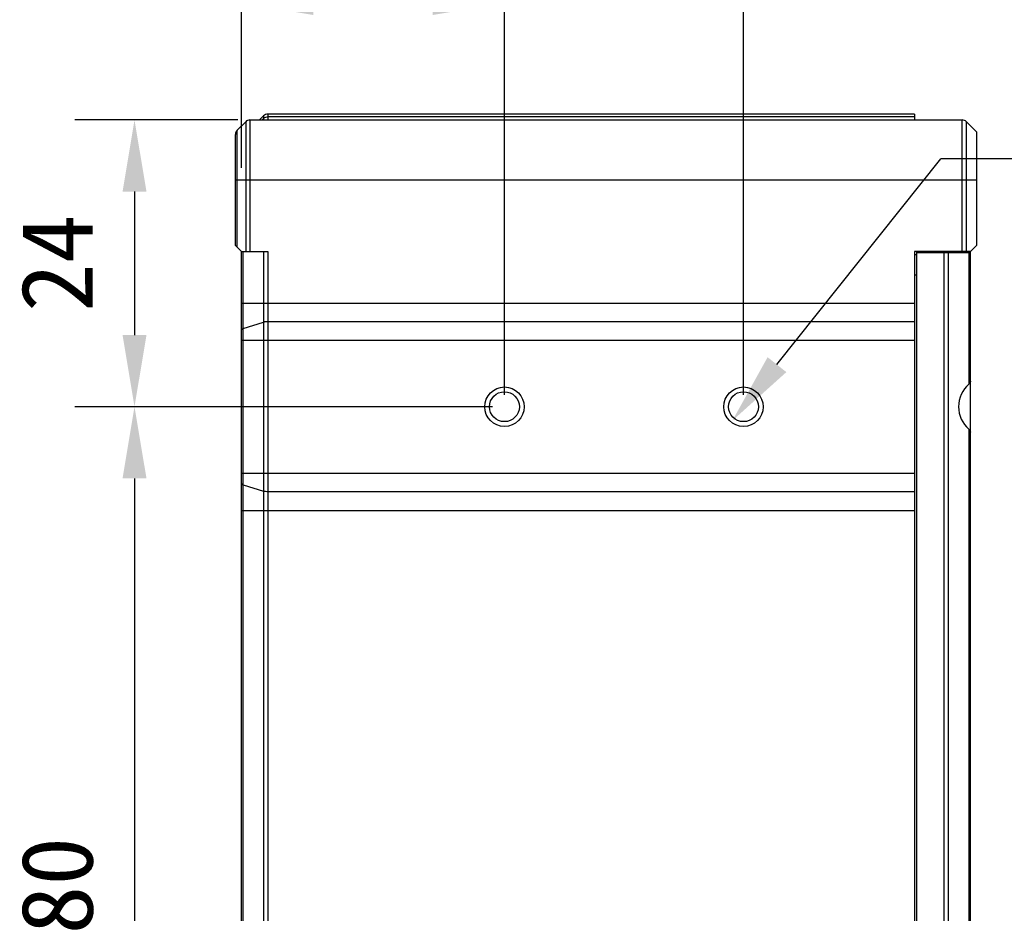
# Model space of a CAD drawing. Header units: millimetres. Extents: x 44 to 322, y 46 to 244.
# Tile 37 of 39: x 235 to 276, y 167 to 204. Entities that reach past the tile are written whole.
import ezdxf

# ---------------------------------------------------------------- set-up
doc = ezdxf.new("R2010")
doc.units = ezdxf.units.MM
doc.header["$LTSCALE"] = 23.1
doc.header["$PDMODE"] = 3
doc.header["$PDSIZE"] = 8
doc.layers.get('0').update_dxf_attribs({"linetype": 'CONTINUOUS'})
doc.layers.get('Defpoints').update_dxf_attribs({"linetype": 'CONTINUOUS'})
doc.layers.add('00_COMPONENTS', color=7, linetype='CONTINUOUS')
doc.layers.add('51__DRAFT_DIMS', color=7, linetype='CONTINUOUS')
doc.styles.get("Standard").update_dxf_attribs({"font": 'simfang.ttf'})
doc.dimstyles.new('DIMSTYLE_3', dxfattribs={"dimtxt": 3, "dimasz": 3, "dimexe": 2.5, "dimexo": 0.5, "dimgap": 0.75, "dimtad": 1, "dimlfac": 2, "dimdsep": 46, "dimtxsty": 'STANDARD', "dimblk": '_FILLED', "dimblk1": '_FILLED', "dimblk2": '_FILLED', "dimcen": 0.09, "dimclrt": 3, "dimazin": 2, "dimtp": 0.3, "dimtm": 0.3, "dimtfac": 1, "dimtofl": 0, "dimtmove": 0, "dimatfit": 3, "dimldrblk": '_FILLED', "dimfxl": 1, "dimtolj": 1, "dimarcsym": 0})
doc.dimstyles.new('DIMSTYLE_4', dxfattribs={"dimtxt": 3, "dimasz": 3, "dimexe": 2.5, "dimexo": 0.5, "dimgap": 0.75, "dimtad": 1, "dimlfac": 2, "dimdsep": 46, "dimtxsty": 'STANDARD', "dimblk": '_FILLED', "dimblk1": '_FILLED', "dimblk2": '_FILLED', "dimcen": 0.09, "dimclrt": 3, "dimazin": 2, "dimtp": 0.2, "dimtm": 0.2, "dimtfac": 1, "dimtofl": 0, "dimtmove": 0, "dimatfit": 3, "dimldrblk": '_FILLED', "dimfxl": 1, "dimtolj": 1, "dimarcsym": 0})
doc.dimstyles.new('DIMSTYLE_6', dxfattribs={"dimtxt": 3, "dimasz": 3, "dimexe": 2.5, "dimexo": 0.5, "dimtad": 1, "dimlfac": 2, "dimdsep": 46, "dimtxsty": 'STANDARD', "dimblk": '_FILLED', "dimblk1": '_FILLED', "dimblk2": '_FILLED', "dimcen": 0.09, "dimclrt": 3, "dimazin": 2, "dimtp": 0.1, "dimtm": 0.1, "dimtfac": 1, "dimtofl": 0, "dimtmove": 0, "dimatfit": 1, "dimldrblk": '_FILLED', "dimfxl": 1, "dimtolj": 1, "dimarcsym": 0})

# ---------------------------------------------------------------- blocks, each defined once
blk = doc.blocks.new('_FILLED')
at = {"color": 0, "linetype": 'ByBlock'}
blk.add_solid([(0, 0), (-1, 0.167), (-1, -0.167)], dxfattribs=at)
blk = doc.blocks.new('*D9')
at = {"layer": '51__DRAFT_DIMS', "color": 0, "lineweight": -2}
for p, q in [((255.065, 188.802), (255.065, 208.451)), ((265.065, 188.802), (265.065, 208.451)), ((262.065, 205.951), (258.065, 205.951))]:
    blk.add_line(p, q, dxfattribs=at)
at = {"layer": 'Defpoints', "color": 0}
for p in [(255.065, 205.951), (255.065, 188.302), (265.065, 188.302)]:
    blk.add_point(p, dxfattribs=at)
at = {"layer": '51__DRAFT_DIMS', "color": 0, "linetype": 'ByBlock', "lineweight": -2, "xscale": 3, "yscale": 3, "zscale": 3, "rotation": 180}
blk.add_blockref('_FILLED', (255.065, 205.951), dxfattribs=at)
at = {"layer": '51__DRAFT_DIMS', "color": 0, "linetype": 'ByBlock', "lineweight": -2, "xscale": 3, "yscale": 3, "zscale": 3}
blk.add_blockref('_FILLED', (265.065, 205.951), dxfattribs=at)
at = {"layer": '51__DRAFT_DIMS', "insert": (260.039, 210.701), "char_height": 3, "attachment_point": 2, "line_spacing_factor": 0.9}
blk.add_mtext('\\A1;20', dxfattribs=at)
blk = doc.blocks.new('*D10')
at = {"layer": '51__DRAFT_DIMS', "color": 0, "lineweight": -2}
for p, q in [((244.065, 198.302), (244.065, 207.697)), ((255.065, 188.802), (255.065, 207.697)), ((247.065, 205.197), (252.065, 205.197))]:
    blk.add_line(p, q, dxfattribs=at)
at = {"layer": 'Defpoints', "color": 0}
for p in [(255.065, 205.197), (244.065, 197.802), (255.065, 188.302)]:
    blk.add_point(p, dxfattribs=at)
at = {"layer": '51__DRAFT_DIMS', "color": 0, "linetype": 'ByBlock', "lineweight": -2, "xscale": 3, "yscale": 3, "zscale": 3, "rotation": 180}
blk.add_blockref('_FILLED', (244.065, 205.197), dxfattribs=at)
at = {"layer": '51__DRAFT_DIMS', "color": 0, "linetype": 'ByBlock', "lineweight": -2, "xscale": 3, "yscale": 3, "zscale": 3}
blk.add_blockref('_FILLED', (255.065, 205.197), dxfattribs=at)
at = {"layer": '51__DRAFT_DIMS', "insert": (249.509, 209.947), "char_height": 3, "attachment_point": 2, "line_spacing_factor": 0.9}
blk.add_mtext('\\A1;22', dxfattribs=at)
blk = doc.blocks.new('*D11')
at = {"layer": '51__DRAFT_DIMS', "color": 0, "lineweight": -2}
for p, q in [((243.918, 200.302), (237.09, 200.302)), ((239.59, 197.302), (239.59, 191.302)), ((254.565, 188.302), (237.09, 188.302))]:
    blk.add_line(p, q, dxfattribs=at)
at = {"layer": 'Defpoints', "color": 0}
for p in [(244.418, 200.302), (239.59, 188.302), (255.065, 188.302)]:
    blk.add_point(p, dxfattribs=at)
at = {"layer": '51__DRAFT_DIMS', "color": 0, "linetype": 'ByBlock', "lineweight": -2, "xscale": 3, "yscale": 3, "zscale": 3}
for p, rotation in [((239.59, 200.302), 90), ((239.59, 188.302), 270)]:
    blk.add_blockref('_FILLED', p, dxfattribs=dict(at, rotation=rotation))
at = {"layer": '51__DRAFT_DIMS', "insert": (234.84, 194.305), "char_height": 3, "attachment_point": 2, "rotation": 90, "line_spacing_factor": 0.9}
blk.add_mtext('\\A1;24', dxfattribs=at)
blk = doc.blocks.new('*D12')
at = {"layer": '51__DRAFT_DIMS', "color": 0, "lineweight": -2}
for p, q in [((254.565, 188.302), (237.09, 188.302)), ((239.59, 185.302), (239.59, 151.302)), ((254.565, 148.302), (237.09, 148.302))]:
    blk.add_line(p, q, dxfattribs=at)
at = {"layer": 'Defpoints', "color": 0}
for p in [(255.065, 188.302), (239.59, 148.302), (255.065, 148.302)]:
    blk.add_point(p, dxfattribs=at)
at = {"layer": '51__DRAFT_DIMS', "color": 0, "linetype": 'ByBlock', "lineweight": -2, "xscale": 3, "yscale": 3, "zscale": 3}
for p, rotation in [((239.59, 188.302), 90), ((239.59, 148.302), 270)]:
    blk.add_blockref('_FILLED', p, dxfattribs=dict(at, rotation=rotation))
at = {"layer": '51__DRAFT_DIMS', "insert": (234.84, 168.258), "char_height": 3, "attachment_point": 2, "rotation": 90, "line_spacing_factor": 0.9}
blk.add_mtext('\\A1;80', dxfattribs=at)
blk = doc.blocks.new('*D13')
at = {"layer": '51__DRAFT_DIMS', "color": 0, "lineweight": -2}
for p in [(266.466, 190.062), (295.05, 198.678)]:
    blk.add_line(p, (273.326, 198.678), dxfattribs=at)
at = {"layer": 'Defpoints', "color": 0}
for p in [(265.532, 188.888), (264.598, 187.715)]:
    blk.add_point(p, dxfattribs=at)
at = {"layer": '51__DRAFT_DIMS', "color": 0, "linetype": 'ByBlock', "lineweight": -2, "xscale": 3, "yscale": 3, "zscale": 3, "rotation": 231.4756440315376}
blk.add_blockref('_FILLED', (264.598, 187.715), dxfattribs=at)
at = {"layer": '51__DRAFT_DIMS', "insert": (277.69, 203.303), "char_height": 3, "attachment_point": 1, "line_spacing_factor": 0.9}
blk.add_mtext('\\A1;{4-M3{\\fgdt;x}4.5}', dxfattribs=at)

msp = doc.modelspace()

# ---------------------------------------------------------------- linework, layer by layer
at = {"layer": '00_COMPONENTS'}
for p, q in [((244.2417, 200.2285), (243.8881, 199.8749)), ((244.2417, 200.2285), (244.2417, 194.8017)), ((244.4185, 200.3017), (244.4185, 194.8017)), ((244.4185, 200.3017), (274.2113, 200.3017)), ((244.8149, 200.3017), (244.9917, 200.4785)), ((244.9333, 200.3017), (244.9917, 200.3571)), ((244.9917, 200.4785), (244.9917, 200.3017)), ((245.1685, 200.5517), (245.1685, 200.3017)), ((272.2149, 200.5517), (245.1685, 200.5517)), ((272.2149, 200.4267), (245.1685, 200.4267)), ((272.2149, 200.5517), (272.2149, 200.3017)), ((274.2113, 194.8017), (274.2113, 200.3017)), ((274.3881, 194.8017), (274.3881, 200.2285)), ((274.8149, 199.8017), (274.3881, 200.2285)), ((243.8881, 194.9785), (243.8881, 199.8749)), ((274.8149, 199.8017), (274.8149, 195.0517)), ((243.8149, 195.0517), (243.8149, 199.6982)), ((243.8149, 197.8017), (274.8149, 197.8017)), ((244.0649, 194.8017), (243.8149, 195.0517)), ((274.8149, 195.0517), (274.5649, 194.8017)), ((244.0649, 137.4053), (244.0649, 194.8017)), ((244.0649, 194.8017), (245.1685, 194.8017)), ((244.1381, 137.2285), (244.1381, 194.8017)), ((244.9917, 194.8017), (244.9917, 136.3749)), ((245.1685, 194.8017), (245.1685, 136.3017)), ((272.2149, 194.8017), (272.2149, 136.3017)), ((274.5649, 194.8017), (272.2149, 194.8017)), ((272.3149, 194.6517), (272.2149, 194.6517)), ((272.3149, 136.3017), (272.3149, 194.8017)), ((272.3149, 194.7517), (274.5649, 194.7517)), ((273.4613, 136.3017), (273.4613, 194.7517)), ((273.6381, 136.3749), (273.6381, 194.7517)), ((274.4917, 194.7517), (274.4917, 189.2423)), ((274.5649, 187.2506), (274.5649, 194.8017)), ((272.3149, 193.8017), (272.2149, 193.8017)), ((244.0649, 192.6414), (272.2149, 192.6414)), ((244.1381, 191.5714), (244.9917, 191.8379)), ((272.2149, 191.8608), (245.1685, 191.8608)), ((244.0649, 191.0802), (272.2149, 191.0802)), ((274.4917, 187.3611), (274.4917, 149.2423)), ((274.5649, 147.2506), (274.5649, 187.2318)), ((244.0649, 185.5232), (272.2149, 185.5232)), ((244.1381, 185.032), (244.9917, 184.7655)), ((272.2149, 184.7426), (245.1685, 184.7426)), ((244.0649, 183.962), (272.2149, 183.962))]:
    msp.add_line(p, q, dxfattribs=at)
for centre, radius in [((255.0649, 188.3017), 0.825), ((265.0649, 188.3017), 0.825), ((255.0649, 188.3017), 0.625), ((265.0649, 188.3017), 0.625)]:
    msp.add_circle(centre, radius, dxfattribs=at)
for centre, start, end in [((244.4185, 200.0517), 90, 135), ((245.1685, 200.3017), 90, 135), ((274.2113, 200.0517), 45, 90), ((244.0649, 199.6982), 135, 180)]:
    msp.add_arc(centre, 0.25, start, end, dxfattribs=at)
msp.add_ellipse((275.3149, 188.3017), major_axis=(1.25, 0), ratio=1, start_param=2.2897247, end_param=3.9934606, dxfattribs=at)
for points, knots in [([(245.1685, 200.4267), (245.136, 200.4267), (245.0709, 200.4146), (245.0149, 200.3792), (244.9917, 200.3571)], [0, 0, 0, 0, 0.5033548, 1, 1, 1, 1]), ([(244.0649, 191.5162), (244.0649, 191.5188), (244.0658, 191.5242), (244.0696, 191.532), (244.0758, 191.5394), (244.0878, 191.5497), (244.1087, 191.5612), (244.1275, 191.5681), (244.1381, 191.5714)], [0, 0, 0, 0, 0.0801386, 0.1669382, 0.2655047, 0.3790035, 0.6558274, 1, 1, 1, 1]), ([(245.1685, 191.8608), (245.1365, 191.8608), (245.0898, 191.8581), (245.031, 191.8485), (245.0041, 191.8418), (244.9917, 191.8379)], [0, 0, 0, 0, 0.5361539, 0.781253, 1, 1, 1, 1]), ([(274.5649, 189.3716), (274.5649, 189.361), (274.5559, 189.3107), (274.5216, 189.2685), (274.4917, 189.2423)], [0, 0, 0, 0, 0.210459, 1, 1, 1, 1]), ([(274.4917, 187.3611), (274.5029, 187.3513), (274.5377, 187.3159), (274.5649, 187.2672), (274.5649, 187.2318)], [0, 0, 0, 0, 0.2966167, 1, 1, 1, 1]), ([(244.0649, 185.0872), (244.0649, 185.0846), (244.0658, 185.0792), (244.0696, 185.0714), (244.0758, 185.064), (244.0878, 185.0537), (244.1087, 185.0422), (244.1275, 185.0353), (244.1381, 185.032)], [0, 0, 0, 0, 0.0801386, 0.1669382, 0.2655047, 0.3790035, 0.6558274, 1, 1, 1, 1]), ([(245.1685, 184.7426), (245.1365, 184.7426), (245.0898, 184.7453), (245.031, 184.7549), (245.0041, 184.7616), (244.9917, 184.7655)], [0, 0, 0, 0, 0.5361539, 0.781253, 1, 1, 1, 1])]:
    msp.add_open_spline(points, degree=3, knots=knots, dxfattribs=at)

# ---------------------------------------------------------------- dimensions: what is measured, and where the dimension line sits
at = {"layer": '51__DRAFT_DIMS', "color": 8}
for base, p1, p2, angle, dimstyle, picture, middle in [((255.0649, 205.9506), (265.0649, 188.3017), (255.0649, 188.3017), 180, 'DIMSTYLE_4', '*D9', (260.0385, 205.9506)), ((239.59, 188.3017), (244.4185, 200.3017), (255.0649, 188.3017), 270, 'DIMSTYLE_4', '*D11', (239.59, 194.3046)), ((239.59, 148.3017), (255.0649, 188.3017), (255.0649, 148.3017), 270, 'DIMSTYLE_3', '*D12', (239.59, 168.2578))]:
    dim = msp.add_linear_dim(base=base, p1=p1, p2=p2, angle=angle, dimstyle=dimstyle, override={"dimclrt": 256}, dxfattribs=at)
    dim.commit()
    dim.dimension.update_dxf_attribs({"geometry": picture, "text_midpoint": middle, "dimtype": 160})
dim = msp.add_linear_dim(base=(255.0649, 205.1973), p1=(244.0649, 197.8017), p2=(255.0649, 188.3017), dimstyle='DIMSTYLE_4', override={"dimclrt": 256}, dxfattribs=at)
dim.commit()
dim.dimension.update_dxf_attribs({"geometry": '*D10', "text_midpoint": (249.5092, 205.1973), "dimtype": 160})
dim = msp.add_diameter_dim_2p(p1=(265.532, 188.8885), p2=(264.5978, 187.7149), text='{4-M<>{\\fgdt;x}4.5}', dimstyle='DIMSTYLE_6', override={"dimtih": 1, "dimtoh": 1, "dimpost": '<>', "dimclrt": 256}, dxfattribs=at)
dim.commit()
dim.dimension.update_dxf_attribs({"geometry": '*D13', "text_midpoint": (286.3704, 198.678), "dimtype": 163})

doc.saveas('drawing.dxf')
